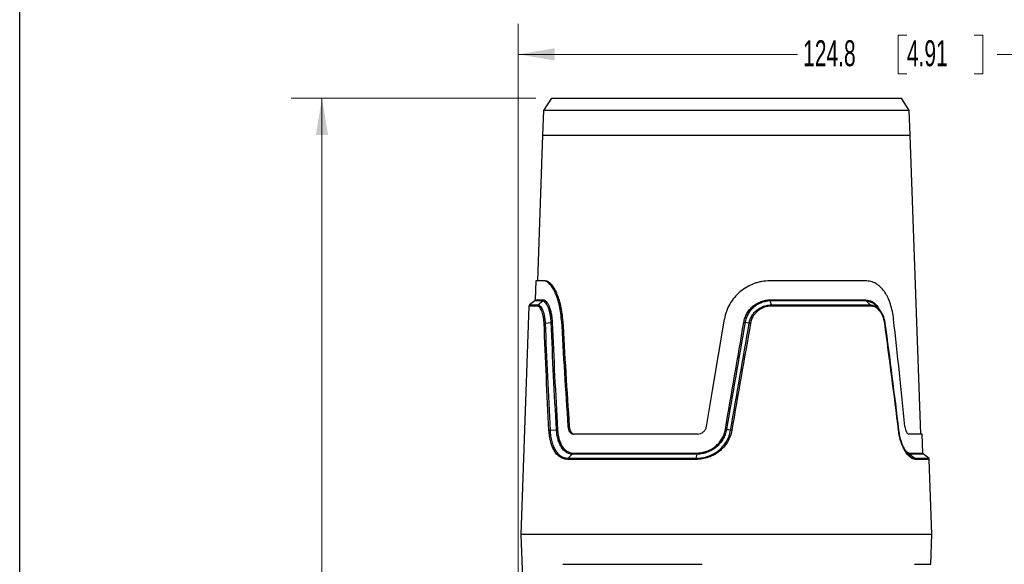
# Model space of a CAD drawing. Header units: millimetres. Extents: x 10 to 272, y 6 to 208.
# Tile 10 of 23: x 10 to 90, y 112 to 156. Entities that reach past the tile are written whole.
import ezdxf

# ---------------------------------------------------------------- set-up
doc = ezdxf.new("R2010")
doc.units = ezdxf.units.MM
doc.styles.add('SLDTEXTSTYLE0', font='TXT', dxfattribs={"width": 0.605})
doc.dimstyles.new('SLDDIMSTYLE0', dxfattribs={"dimtxt": 2.054655, "dimasz": 3, "dimexe": 0, "dimexo": 0.0625, "dimgap": 0.513664, "dimtad": 0, "dimtih": 1, "dimtoh": 1, "dimdec": 1, "dimlfac": 2, "dimrnd": 1e-09, "dimzin": 12, "dimdsep": 46, "dimtxsty": 'SLDTEXTSTYLE0', "dimsah": 1, "dimcen": 0.09, "dimadec": 0, "dimazin": 3, "dimtfac": 1, "dimtdec": 1, "dimtofl": 0, "dimtmove": 0, "dimatfit": 3, "dimfxl": 1, "dimfrac": 2, "dimtolj": 1, "dimtzin": 12, "dimarcsym": 0})

# ---------------------------------------------------------------- blocks, each defined once
blk = doc.blocks.new('_D_4')
at = {"color": 7, "linetype": 'Continuous', "lineweight": 18}
for p, q in [((52.21, 149.713), (32.253, 149.713)), ((34.753, 149.713), (34.753, 108.563)), ((35.537, 108.093), (34.831, 108.093)), ((34.831, 108.093), (34.831, 104.937)), ((41.024, 108.093), (41.73, 108.093)), ((41.73, 108.093), (41.73, 104.937)), ((34.753, 66.863), (34.753, 104.467)), ((34.831, 104.937), (35.537, 104.937)), ((41.73, 104.937), (41.024, 104.937)), ((52.164, 66.863), (32.253, 66.863))]:
    blk.add_line(p, q, dxfattribs=at)
for points in [[(34.753, 149.713), (34.253, 146.713), (35.253, 146.713)], [(34.753, 66.863), (35.253, 69.863), (34.253, 69.863)]]:
    blk.add_solid(points, dxfattribs=at)
at = {"color": 7, "linetype": 'Continuous', "lineweight": 18, "char_height": 2.1167, "attachment_point": 1, "style": 'SLDTEXTSTYLE0'}
for s, insert in [('165.7', (27.07, 107.666)), ('6.52', (35.537, 107.666))]:
    blk.add_mtext(s, dxfattribs=dict(at, insert=insert))
blk = doc.blocks.new('_D_7')
at = {"color": 7, "linetype": 'Continuous', "lineweight": 18}
for p, q in [((50.753, 93.058), (50.753, 155.791)), ((113.172, 84.555), (113.172, 155.791)), ((82.485, 154.869), (81.779, 154.869)), ((81.779, 154.869), (81.779, 151.714)), ((87.972, 154.869), (88.678, 154.869)), ((88.678, 154.869), (88.678, 151.714)), ((50.753, 153.291), (73.548, 153.291)), ((113.172, 153.291), (89.854, 153.291)), ((81.779, 151.714), (82.485, 151.714)), ((88.678, 151.714), (87.972, 151.714))]:
    blk.add_line(p, q, dxfattribs=at)
for points in [[(50.753, 153.291), (53.753, 152.791), (53.753, 153.791)], [(113.172, 153.291), (110.172, 153.791), (110.172, 152.791)]]:
    blk.add_solid(points, dxfattribs=at)
at = {"color": 7, "linetype": 'Continuous', "lineweight": 18, "char_height": 2.1167, "attachment_point": 1, "style": 'SLDTEXTSTYLE0'}
for s, insert in [('124.8', (74.018, 154.442)), ('4.91', (82.485, 154.442))]:
    blk.add_mtext(s, dxfattribs=dict(at, insert=insert))

msp = doc.modelspace()

# ---------------------------------------------------------------- linework, layer by layer
at = {"color": 7, "linetype": 'Continuous', "lineweight": 25}
for p, q in [((10.088, 7.692), (10.088, 207.692)), ((53.48, 149.713), (52.844, 148.714)), ((53.48, 149.713), (82.038, 149.713)), ((82.675, 148.714), (82.038, 149.713)), ((52.844, 148.714), (52.756, 146.713)), ((82.675, 148.714), (52.844, 148.714)), ((82.762, 146.713), (82.675, 148.714)), ((52.756, 146.713), (52.341, 134.813)), ((83.614, 122.313), (82.762, 146.713)), ((52.214, 134.813), (52.16, 133.273)), ((52.883, 134.813), (52.214, 134.813)), ((52.995, 134.813), (52.883, 134.813)), ((79.104, 134.813), (71.291, 134.813)), ((51.642, 132.755), (50.992, 114.138)), ((52.112, 133.179), (51.69, 132.849)), ((52.376, 132.849), (52.78, 133.179)), ((71.317, 133.273), (79.132, 133.273)), ((71.427, 132.849), (71.331, 133.179)), ((79.167, 133.179), (71.331, 133.179)), ((71.427, 132.849), (79.475, 132.849)), ((79.51, 132.755), (71.438, 132.755)), ((79.167, 133.179), (79.475, 132.849)), ((54.286, 131.682), (54.396, 131.682)), ((69.62, 131.375), (69.277, 131.412)), ((54.824, 122.939), (54.935, 122.939)), ((53.368, 122.632), (53.889, 122.673)), ((65.39, 122.313), (55.256, 122.313)), ((83.741, 122.313), (82.632, 122.313)), ((83.795, 120.773), (83.741, 122.313)), ((54.853, 120.349), (55.183, 120.679)), ((65.365, 120.679), (55.183, 120.679)), ((55.222, 120.773), (65.372, 120.773)), ((65.302, 120.349), (65.365, 120.679)), ((82.73, 120.679), (83.123, 120.349)), ((84.265, 120.349), (83.843, 120.679)), ((65.295, 120.255), (54.815, 120.255)), ((54.853, 120.349), (65.302, 120.349)), ((84.527, 114.138), (84.313, 120.255)), ((50.992, 114.138), (51.322, 104.696)), ((84.097, 114.138), (50.992, 114.138)), ((84.527, 114.138), (50.992, 114.138)), ((84.527, 114.138), (84.097, 114.138)), ((84.441, 111.696), (84.527, 114.138)), ((54.405, 111.696), (65.778, 111.696))]:
    msp.add_line(p, q, dxfattribs=at)
at = {"color": 8, "linetype": 'Continuous', "lineweight": 25}
for p, q in [((52.756, 146.713), (64.384, 146.713)), ((64.384, 146.713), (82.762, 146.713)), ((52.33, 132.755), (51.642, 132.755)), ((51.69, 132.849), (52.376, 132.849)), ((52.78, 133.179), (52.112, 133.179)), ((52.16, 133.273), (52.826, 133.273)), ((82.686, 120.773), (83.795, 120.773)), ((83.843, 120.679), (82.73, 120.679)), ((83.123, 120.349), (84.265, 120.349)), ((84.313, 120.255), (83.168, 120.255)), ((83.095, 111.696), (84.441, 111.696))]:
    msp.add_line(p, q, dxfattribs=at)
at = {"color": 7, "linetype": 'Continuous', "lineweight": 25, "flags": 128}
for points in [[(80.01, 132.711), (79.737, 132.985), (79.261, 133.17), (79.167, 133.179), (79.167, 133.179), (79.167, 133.179)], [(52.966, 131.375), (53.21, 131.393), (53.457, 131.412)], [(66.13, 122.939), (66.62, 125.867), (67.108, 128.782), (67.593, 131.682)], [(68.101, 122.632), (67.933, 122.652), (67.764, 122.673)]]:
    msp.add_lwpolyline(points, dxfattribs=at)
at = {"color": 7, "linetype": 'Continuous', "lineweight": 25}
for centre, start, end in [((51.767, 132.751), 128, 178), ((52.035, 133.277), 308, 358), ((83.92, 120.777), 182, 232), ((84.188, 120.251), 2, 52)]:
    msp.add_arc(centre, 0.125, start, end, dxfattribs=at)
for centre, major_axis, start_param, end_param in [((69.463, 112.311), (-8.331, 97.585), 1.358966, 1.449661), ((69.449, 112.476), (-8.263, 96.791), 1.359051, 1.450484), ((69.463, 112.311), (-8.331, 97.585), 4.809496, 4.900191)]:
    msp.add_ellipse(centre, major_axis=major_axis, ratio=0.140727, start_param=start_param, end_param=end_param, dxfattribs=at)
for points, knots in [([(54.286, 131.682), (54.274, 131.902), (54.252, 132.115), (54.191, 132.529), (54.151, 132.731), (54.056, 133.117), (54.001, 133.297), (53.911, 133.55), (53.879, 133.631), (53.814, 133.788), (53.78, 133.863), (53.675, 134.077), (53.602, 134.202), (53.492, 134.366), (53.454, 134.417), (53.379, 134.509), (53.342, 134.552), (53.23, 134.663), (53.157, 134.719), (53.016, 134.794), (52.947, 134.813), (52.883, 134.813)], [0, 0, 0, 0, 0.125, 0.125, 0.25, 0.25, 0.375, 0.375, 0.4375, 0.4375, 0.5, 0.5, 0.625, 0.625, 0.6875, 0.6875, 0.75, 0.75, 0.875, 0.875, 1, 1, 1, 1]), ([(54.396, 131.682), (54.384, 131.902), (54.362, 132.115), (54.301, 132.529), (54.261, 132.731), (54.166, 133.117), (54.111, 133.297), (54.021, 133.55), (53.989, 133.632), (53.924, 133.788), (53.89, 133.864), (53.785, 134.077), (53.713, 134.203), (53.602, 134.366), (53.565, 134.417), (53.49, 134.51), (53.452, 134.552), (53.341, 134.664), (53.268, 134.719), (53.128, 134.794), (53.059, 134.813), (52.995, 134.813)], [0, 0, 0, 0, 0.125, 0.125, 0.25, 0.25, 0.375, 0.375, 0.4375, 0.4375, 0.5, 0.5, 0.625, 0.625, 0.6875, 0.6875, 0.75, 0.75, 0.875, 0.875, 1, 1, 1, 1]), ([(71.291, 134.813), (71.077, 134.813), (70.863, 134.795), (70.54, 134.739), (70.433, 134.715), (70.223, 134.659), (70.119, 134.626), (69.812, 134.516), (69.614, 134.424), (69.231, 134.204), (69.05, 134.077), (68.714, 133.796), (68.558, 133.64), (68.273, 133.299), (68.147, 133.118), (67.928, 132.736), (67.835, 132.535), (67.686, 132.116), (67.63, 131.902), (67.593, 131.682)], [0, 0, 0, 0, 0.125, 0.125, 0.1875, 0.1875, 0.25, 0.25, 0.375, 0.375, 0.5, 0.5, 0.625, 0.625, 0.75, 0.75, 0.875, 0.875, 1, 1, 1, 1]), ([(81.399, 131.682), (81.374, 131.902), (81.341, 132.115), (81.254, 132.529), (81.202, 132.731), (81.076, 133.117), (81.005, 133.297), (80.884, 133.55), (80.841, 133.631), (80.751, 133.788), (80.703, 133.863), (80.554, 134.077), (80.446, 134.202), (80.273, 134.366), (80.213, 134.417), (80.089, 134.509), (80.024, 134.552), (79.827, 134.664), (79.69, 134.719), (79.405, 134.794), (79.255, 134.813), (79.104, 134.813)], [0, 0, 0, 0, 0.125, 0.125, 0.25, 0.25, 0.375, 0.375, 0.4375, 0.4375, 0.5, 0.5, 0.625, 0.625, 0.6875, 0.6875, 0.75, 0.75, 0.875, 0.875, 1, 1, 1, 1]), ([(52.88, 131.359), (52.877, 131.46), (52.869, 131.557), (52.847, 131.745), (52.833, 131.837), (52.798, 132.01), (52.778, 132.091), (52.733, 132.24), (52.708, 132.31), (52.629, 132.497), (52.571, 132.592), (52.449, 132.722), (52.389, 132.754), (52.33, 132.755)], [0, 0, 0, 0, 0.125, 0.125, 0.25, 0.25, 0.375, 0.375, 0.5, 0.5, 0.75, 0.75, 1, 1, 1, 1]), ([(52.376, 132.849), (52.392, 132.849), (52.408, 132.847), (52.44, 132.838), (52.456, 132.832), (52.504, 132.806), (52.536, 132.781), (52.634, 132.678), (52.696, 132.578), (52.781, 132.379), (52.808, 132.306), (52.856, 132.147), (52.878, 132.062), (52.915, 131.879), (52.93, 131.782), (52.948, 131.633), (52.953, 131.583), (52.961, 131.48), (52.964, 131.427), (52.966, 131.375)], [0, 0, 0, 0, 0.0625, 0.0625, 0.125, 0.125, 0.25, 0.25, 0.5, 0.5, 0.625, 0.625, 0.75, 0.75, 0.875, 0.875, 0.9375, 0.9375, 1, 1, 1, 1]), ([(53.457, 131.412), (53.454, 131.473), (53.451, 131.534), (53.442, 131.653), (53.436, 131.712), (53.416, 131.885), (53.398, 131.998), (53.355, 132.212), (53.33, 132.312), (53.274, 132.5), (53.243, 132.587), (53.178, 132.746), (53.144, 132.816), (53.073, 132.939), (53.036, 132.992), (52.962, 133.079), (52.925, 133.112), (52.87, 133.148), (52.852, 133.158), (52.816, 133.172), (52.798, 133.177), (52.78, 133.179)], [0, 0, 0, 0, 0.0625, 0.0625, 0.125, 0.125, 0.25, 0.25, 0.375, 0.375, 0.5, 0.5, 0.625, 0.625, 0.75, 0.75, 0.875, 0.875, 0.9375, 0.9375, 1, 1, 1, 1]), ([(52.826, 133.273), (52.901, 133.265), (52.979, 133.216), (53.097, 133.08), (53.136, 133.024), (53.211, 132.895), (53.247, 132.822), (53.316, 132.656), (53.349, 132.564), (53.407, 132.368), (53.434, 132.263), (53.479, 132.039), (53.498, 131.921), (53.526, 131.68), (53.536, 131.555), (53.541, 131.427)], [0, 0, 0, 0, 0.25, 0.25, 0.375, 0.375, 0.5, 0.5, 0.625, 0.625, 0.75, 0.75, 0.875, 0.875, 1, 1, 1, 1]), ([(69.177, 131.428), (69.198, 131.556), (69.23, 131.68), (69.316, 131.922), (69.371, 132.04), (69.499, 132.264), (69.572, 132.368), (69.736, 132.564), (69.827, 132.656), (70.023, 132.822), (70.127, 132.895), (70.345, 133.024), (70.46, 133.079), (70.818, 133.215), (71.064, 133.265), (71.317, 133.273)], [0, 0, 0, 0, 0.125, 0.125, 0.25, 0.25, 0.375, 0.375, 0.5, 0.5, 0.625, 0.625, 0.75, 0.75, 1, 1, 1, 1]), ([(71.331, 133.179), (71.271, 133.177), (71.21, 133.172), (71.09, 133.158), (71.031, 133.148), (70.854, 133.113), (70.738, 133.079), (70.51, 132.992), (70.4, 132.939), (70.19, 132.816), (70.091, 132.746), (69.903, 132.588), (69.815, 132.5), (69.658, 132.313), (69.587, 132.213), (69.464, 131.999), (69.412, 131.886), (69.349, 131.712), (69.331, 131.653), (69.3, 131.534), (69.287, 131.473), (69.277, 131.412)], [0, 0, 0, 0, 0.0625, 0.0625, 0.125, 0.125, 0.25, 0.25, 0.375, 0.375, 0.5, 0.5, 0.625, 0.625, 0.75, 0.75, 0.875, 0.875, 0.9375, 0.9375, 1, 1, 1, 1]), ([(69.62, 131.375), (69.629, 131.427), (69.641, 131.48), (69.669, 131.583), (69.685, 131.633), (69.741, 131.783), (69.788, 131.88), (69.898, 132.061), (69.96, 132.147), (70.1, 132.306), (70.178, 132.379), (70.343, 132.51), (70.43, 132.569), (70.615, 132.67), (70.712, 132.712), (70.91, 132.78), (71.011, 132.806), (71.217, 132.84), (71.323, 132.849), (71.427, 132.849)], [0, 0, 0, 0, 0.0625, 0.0625, 0.125, 0.125, 0.25, 0.25, 0.375, 0.375, 0.5, 0.5, 0.625, 0.625, 0.75, 0.75, 0.875, 0.875, 1, 1, 1, 1]), ([(71.438, 132.755), (71.24, 132.754), (71.042, 132.721), (70.762, 132.624), (70.67, 132.584), (70.494, 132.488), (70.411, 132.434), (70.255, 132.31), (70.181, 132.24), (70.048, 132.09), (69.988, 132.009), (69.884, 131.837), (69.839, 131.745), (69.768, 131.557), (69.742, 131.459), (69.724, 131.359)], [0, 0, 0, 0, 0.25, 0.25, 0.375, 0.375, 0.5, 0.5, 0.625, 0.625, 0.75, 0.75, 0.875, 0.875, 1, 1, 1, 1]), ([(71.317, 133.273), (71.317, 133.266), (71.318, 133.251), (71.32, 133.227), (71.324, 133.201), (71.328, 133.187), (71.331, 133.179)], [0, 0, 0, 0, 0.1890171, 0.4187386, 0.6890942, 1, 1, 1, 1]), ([(79.132, 133.273), (79.132, 133.265), (79.133, 133.249), (79.14, 133.224), (79.15, 133.199), (79.161, 133.186), (79.167, 133.179)], [0, 0, 0, 0, 0.216743, 0.455667, 0.716758, 1, 1, 1, 1]), ([(79.475, 132.849), (79.479, 132.844), (79.488, 132.833), (79.499, 132.812), (79.507, 132.785), (79.509, 132.765), (79.51, 132.755)], [0, 0, 0, 0, 0.21007, 0.446781, 0.710102, 1, 1, 1, 1]), ([(79.475, 132.849), (79.511, 132.849), (79.548, 132.847), (79.619, 132.838), (79.655, 132.832), (79.761, 132.806), (79.829, 132.781), (80.032, 132.678), (80.154, 132.578), (80.319, 132.379), (80.37, 132.306), (80.461, 132.147), (80.502, 132.062), (80.575, 131.879), (80.607, 131.782), (80.645, 131.633), (80.656, 131.583), (80.676, 131.48), (80.685, 131.427), (80.692, 131.375)], [0, 0, 0, 0, 0.0625, 0.0625, 0.125, 0.125, 0.25, 0.25, 0.5, 0.5, 0.625, 0.625, 0.75, 0.75, 0.875, 0.875, 0.9375, 0.9375, 1, 1, 1, 1]), ([(80.673, 131.359), (80.66, 131.46), (80.64, 131.557), (80.591, 131.745), (80.561, 131.837), (80.491, 132.01), (80.452, 132.091), (80.364, 132.24), (80.315, 132.31), (80.158, 132.497), (80.041, 132.592), (79.783, 132.722), (79.649, 132.754), (79.51, 132.755)], [0, 0, 0, 0, 0.125, 0.125, 0.25, 0.25, 0.375, 0.375, 0.5, 0.5, 0.75, 0.75, 1, 1, 1, 1]), ([(80.247, 132.466), (80.205, 132.514), (80.132, 132.599), (80.057, 132.687), (80.024, 132.725)], [0, 0, 0, 0, 0.568271, 1, 1, 1, 1]), ([(69.177, 131.428), (69.184, 131.426), (69.2, 131.423), (69.226, 131.419), (69.254, 131.415), (69.269, 131.413), (69.277, 131.412)], [0, 0, 0, 0, 0.2037125, 0.4383148, 0.7037612, 1, 1, 1, 1]), ([(54.824, 122.939), (54.83, 122.851), (54.845, 122.768), (54.893, 122.614), (54.924, 122.546), (55.002, 122.433), (55.048, 122.388), (55.147, 122.328), (55.201, 122.313), (55.256, 122.313)], [0, 0, 0, 0, 0.25, 0.25, 0.5, 0.5, 0.75, 0.75, 1, 1, 1, 1]), ([(54.935, 122.939), (54.941, 122.851), (54.956, 122.768), (55.003, 122.614), (55.035, 122.546), (55.113, 122.432), (55.159, 122.388), (55.258, 122.328), (55.312, 122.313), (55.367, 122.313)], [0, 0, 0, 0, 0.25, 0.25, 0.5, 0.5, 0.75, 0.75, 1, 1, 1, 1]), ([(65.39, 122.313), (65.477, 122.313), (65.565, 122.328), (65.729, 122.388), (65.806, 122.433), (65.94, 122.546), (65.998, 122.615), (66.085, 122.767), (66.115, 122.851), (66.13, 122.939)], [0, 0, 0, 0, 0.25, 0.25, 0.5, 0.5, 0.75, 0.75, 1, 1, 1, 1]), ([(82.324, 122.939), (82.332, 122.851), (82.347, 122.768), (82.387, 122.614), (82.412, 122.546), (82.469, 122.433), (82.501, 122.388), (82.566, 122.328), (82.599, 122.313), (82.632, 122.313)], [0, 0, 0, 0, 0.25, 0.25, 0.5, 0.5, 0.75, 0.75, 1, 1, 1, 1]), ([(54.815, 120.255), (54.709, 120.255), (54.604, 120.27), (54.406, 120.326), (54.311, 120.367), (54.13, 120.477), (54.043, 120.547), (53.884, 120.71), (53.811, 120.803), (53.677, 121.015), (53.616, 121.133), (53.509, 121.387), (53.463, 121.524), (53.385, 121.815), (53.354, 121.969), (53.306, 122.285), (53.289, 122.449), (53.28, 122.617)], [0, 0, 0, 0, 0.125, 0.125, 0.25, 0.25, 0.375, 0.375, 0.5, 0.5, 0.625, 0.625, 0.75, 0.75, 0.875, 0.875, 1, 1, 1, 1]), ([(53.368, 122.632), (53.372, 122.552), (53.378, 122.471), (53.394, 122.313), (53.404, 122.235), (53.438, 122.006), (53.469, 121.857), (53.544, 121.576), (53.589, 121.444), (53.692, 121.198), (53.751, 121.083), (53.881, 120.879), (53.951, 120.788), (54.106, 120.631), (54.189, 120.563), (54.364, 120.457), (54.456, 120.417), (54.601, 120.376), (54.65, 120.366), (54.75, 120.352), (54.802, 120.349), (54.853, 120.349)], [0, 0, 0, 0, 0.0625, 0.0625, 0.125, 0.125, 0.25, 0.25, 0.375, 0.375, 0.5, 0.5, 0.625, 0.625, 0.75, 0.75, 0.875, 0.875, 0.9375, 0.9375, 1, 1, 1, 1]), ([(55.183, 120.679), (55.139, 120.68), (55.095, 120.685), (55.01, 120.699), (54.968, 120.709), (54.845, 120.747), (54.765, 120.784), (54.536, 120.929), (54.403, 121.067), (54.231, 121.337), (54.18, 121.436), (54.089, 121.648), (54.049, 121.762), (53.981, 122.006), (53.954, 122.134), (53.922, 122.331), (53.914, 122.398), (53.899, 122.534), (53.893, 122.604), (53.889, 122.673)], [0, 0, 0, 0, 0.0625, 0.0625, 0.125, 0.125, 0.25, 0.25, 0.5, 0.5, 0.625, 0.625, 0.75, 0.75, 0.875, 0.875, 0.9375, 0.9375, 1, 1, 1, 1]), ([(53.975, 122.688), (53.983, 122.553), (53.997, 122.423), (54.037, 122.17), (54.063, 122.048), (54.129, 121.813), (54.167, 121.703), (54.254, 121.499), (54.304, 121.404), (54.47, 121.145), (54.598, 121.012), (54.893, 120.826), (55.051, 120.778), (55.222, 120.773)], [0, 0, 0, 0, 0.125, 0.125, 0.25, 0.25, 0.375, 0.375, 0.5, 0.5, 0.75, 0.75, 1, 1, 1, 1]), ([(68.198, 122.617), (68.169, 122.449), (68.123, 122.283), (68.004, 121.967), (67.931, 121.815), (67.756, 121.524), (67.654, 121.385), (67.431, 121.132), (67.308, 121.015), (67.043, 120.803), (66.9, 120.708), (66.604, 120.546), (66.45, 120.478), (66.129, 120.367), (65.963, 120.325), (65.631, 120.269), (65.464, 120.255), (65.295, 120.255)], [0, 0, 0, 0, 0.125, 0.125, 0.25, 0.25, 0.375, 0.375, 0.5, 0.5, 0.625, 0.625, 0.75, 0.75, 0.875, 0.875, 1, 1, 1, 1]), ([(65.302, 120.349), (65.383, 120.349), (65.465, 120.352), (65.626, 120.366), (65.707, 120.376), (65.947, 120.416), (66.107, 120.457), (66.416, 120.564), (66.565, 120.63), (66.851, 120.787), (66.989, 120.879), (67.245, 121.084), (67.362, 121.197), (67.577, 121.442), (67.675, 121.576), (67.844, 121.857), (67.914, 122.004), (68, 122.233), (68.025, 122.311), (68.069, 122.47), (68.087, 122.552), (68.101, 122.632)], [0, 0, 0, 0, 0.0625, 0.0625, 0.125, 0.125, 0.25, 0.25, 0.375, 0.375, 0.5, 0.5, 0.625, 0.625, 0.75, 0.75, 0.875, 0.875, 0.9375, 0.9375, 1, 1, 1, 1]), ([(67.764, 122.673), (67.751, 122.604), (67.736, 122.534), (67.698, 122.398), (67.677, 122.332), (67.603, 122.134), (67.542, 122.006), (67.397, 121.763), (67.314, 121.649), (67.131, 121.436), (67.028, 121.337), (66.81, 121.158), (66.694, 121.078), (66.45, 120.94), (66.32, 120.88), (66.056, 120.784), (65.921, 120.747), (65.715, 120.709), (65.645, 120.699), (65.505, 120.685), (65.434, 120.68), (65.365, 120.679)], [0, 0, 0, 0, 0.0625, 0.0625, 0.125, 0.125, 0.25, 0.25, 0.375, 0.375, 0.5, 0.5, 0.625, 0.625, 0.75, 0.75, 0.875, 0.875, 0.9375, 0.9375, 1, 1, 1, 1]), ([(65.372, 120.773), (65.507, 120.776), (65.642, 120.789), (65.905, 120.839), (66.034, 120.874), (66.288, 120.966), (66.412, 121.023), (66.646, 121.157), (66.757, 121.233), (66.967, 121.405), (67.065, 121.5), (67.241, 121.705), (67.32, 121.814), (67.458, 122.048), (67.517, 122.171), (67.611, 122.424), (67.646, 122.554), (67.67, 122.688)], [0, 0, 0, 0, 0.125, 0.125, 0.25, 0.25, 0.375, 0.375, 0.5, 0.5, 0.625, 0.625, 0.75, 0.75, 0.875, 0.875, 1, 1, 1, 1]), ([(67.67, 122.688), (67.677, 122.687), (67.692, 122.684), (67.716, 122.68), (67.742, 122.676), (67.756, 122.674), (67.764, 122.673)], [0, 0, 0, 0, 0.1908423, 0.42117, 0.6909156, 1, 1, 1, 1]), ([(83.168, 120.255), (83.105, 120.255), (83.04, 120.27), (82.906, 120.326), (82.838, 120.367), (82.7, 120.477), (82.629, 120.547), (82.492, 120.71), (82.424, 120.803), (82.293, 121.015), (82.23, 121.133), (82.113, 121.387), (82.059, 121.524), (81.962, 121.815), (81.919, 121.969), (81.848, 122.285), (81.82, 122.449), (81.799, 122.617)], [0, 0, 0, 0, 0.125, 0.125, 0.25, 0.25, 0.375, 0.375, 0.5, 0.5, 0.625, 0.625, 0.75, 0.75, 0.875, 0.875, 1, 1, 1, 1]), ([(81.809, 122.632), (81.819, 122.552), (81.831, 122.471), (81.858, 122.313), (81.873, 122.235), (81.924, 122.006), (81.965, 121.857), (82.058, 121.576), (82.11, 121.444), (82.222, 121.198), (82.283, 121.083), (82.409, 120.879), (82.473, 120.788), (82.606, 120.631), (82.674, 120.563), (82.806, 120.457), (82.872, 120.417), (82.968, 120.376), (83, 120.366), (83.063, 120.352), (83.094, 120.349), (83.123, 120.349)], [0, 0, 0, 0, 0.0625, 0.0625, 0.125, 0.125, 0.25, 0.25, 0.375, 0.375, 0.5, 0.5, 0.625, 0.625, 0.75, 0.75, 0.875, 0.875, 0.9375, 0.9375, 1, 1, 1, 1]), ([(82.73, 120.679), (82.73, 120.679), (82.708, 120.679), (82.634, 120.687), (82.553, 120.749), (82.497, 120.792)], [0, 0, 0, 0, 0.00005, 0.297468, 1, 1, 1, 1]), ([(82.686, 120.773), (82.686, 120.766), (82.688, 120.751), (82.695, 120.727), (82.708, 120.701), (82.722, 120.687), (82.73, 120.679)], [0, 0, 0, 0, 0.188967, 0.418673, 0.689046, 1, 1, 1, 1])]:
    msp.add_open_spline(points, degree=3, knots=knots, dxfattribs=at)
for points in [[(52.33, 132.755), (52.332, 132.791), (52.349, 132.827), (52.376, 132.849)], [(52.78, 133.179), (52.808, 133.201), (52.825, 133.237), (52.826, 133.273)], [(71.427, 132.849), (71.434, 132.827), (71.438, 132.791), (71.438, 132.755)], [(52.88, 131.359), (52.896, 131.366), (52.928, 131.372), (52.966, 131.375)], [(53.28, 122.617), (53.126, 125.532), (52.992, 128.446), (52.88, 131.359)], [(52.966, 131.375), (53.079, 128.462), (53.213, 125.548), (53.368, 122.632)], [(53.457, 131.412), (53.493, 131.415), (53.525, 131.42), (53.541, 131.427)], [(53.889, 122.673), (53.724, 125.587), (53.579, 128.5), (53.457, 131.412)], [(53.541, 131.427), (53.664, 128.515), (53.809, 125.602), (53.975, 122.688)], [(67.67, 122.688), (68.172, 125.602), (68.674, 128.516), (69.177, 131.428)], [(69.277, 131.412), (68.772, 128.5), (68.268, 125.587), (67.764, 122.673)], [(68.101, 122.632), (68.607, 125.548), (69.113, 128.462), (69.62, 131.375)], [(69.724, 131.359), (69.215, 128.446), (68.707, 125.532), (68.198, 122.617)], [(69.62, 131.375), (69.646, 131.372), (69.686, 131.366), (69.724, 131.359)], [(80.692, 131.375), (80.703, 131.372), (80.696, 131.366), (80.673, 131.359)], [(81.799, 122.617), (81.445, 125.532), (81.07, 128.446), (80.673, 131.359)], [(80.692, 131.375), (81.086, 128.462), (81.458, 125.548), (81.809, 122.632)], [(53.28, 122.617), (53.298, 122.624), (53.331, 122.629), (53.368, 122.632)], [(53.889, 122.673), (53.924, 122.676), (53.956, 122.681), (53.975, 122.688)], [(68.198, 122.617), (68.161, 122.624), (68.124, 122.629), (68.101, 122.632)], [(81.809, 122.632), (81.822, 122.629), (81.818, 122.624), (81.799, 122.617)], [(55.183, 120.679), (55.206, 120.701), (55.22, 120.737), (55.222, 120.773)], [(65.365, 120.679), (65.369, 120.701), (65.372, 120.737), (65.372, 120.773)], [(54.815, 120.255), (54.816, 120.291), (54.83, 120.327), (54.853, 120.349)], [(65.295, 120.255), (65.295, 120.291), (65.297, 120.327), (65.302, 120.349)], [(83.123, 120.349), (83.15, 120.327), (83.167, 120.291), (83.168, 120.255)]]:
    msp.add_open_spline(points, degree=3, dxfattribs=at)
at = {"color": 8, "linetype": 'Continuous', "lineweight": 25}
for points, knots in [([(79.132, 133.273), (79.31, 133.242), (79.516, 133.206), (79.848, 132.994), (80.077, 132.794), (80.207, 132.507), (80.246, 132.42)], [0, 0, 0, 0, 0.40002, 0.462996, 0.838639, 1, 1, 1, 1]), ([(82.414, 120.912), (82.485, 120.856), (82.579, 120.782), (82.665, 120.775), (82.686, 120.773)], [0, 0, 0, 0, 0.756392, 1, 1, 1, 1])]:
    msp.add_open_spline(points, degree=3, knots=knots, dxfattribs=at)

# ---------------------------------------------------------------- dimensions: what is measured, and where the dimension line sits
at = {"color": 7, "linetype": 'Continuous', "lineweight": 18}
dim = msp.add_linear_dim(base=(50.753, 153.291), p1=(113.172, 83.285), p2=(50.753, 91.788), dimstyle='SLDDIMSTYLE0', dxfattribs=at)
dim.commit()
dim.dimension.update_dxf_attribs({"geometry": '_D_7', "text_midpoint": (81.701, 153.291), "dimtype": 160})
dim = msp.add_linear_dim(base=(34.753, 149.713), p1=(53.434, 66.863), p2=(53.48, 149.713), angle=90, dimstyle='SLDDIMSTYLE0', dxfattribs=at)
dim.commit()
dim.dimension.update_dxf_attribs({"geometry": '_D_4', "text_midpoint": (34.753, 106.515), "dimtype": 160})

doc.saveas('drawing.dxf')
